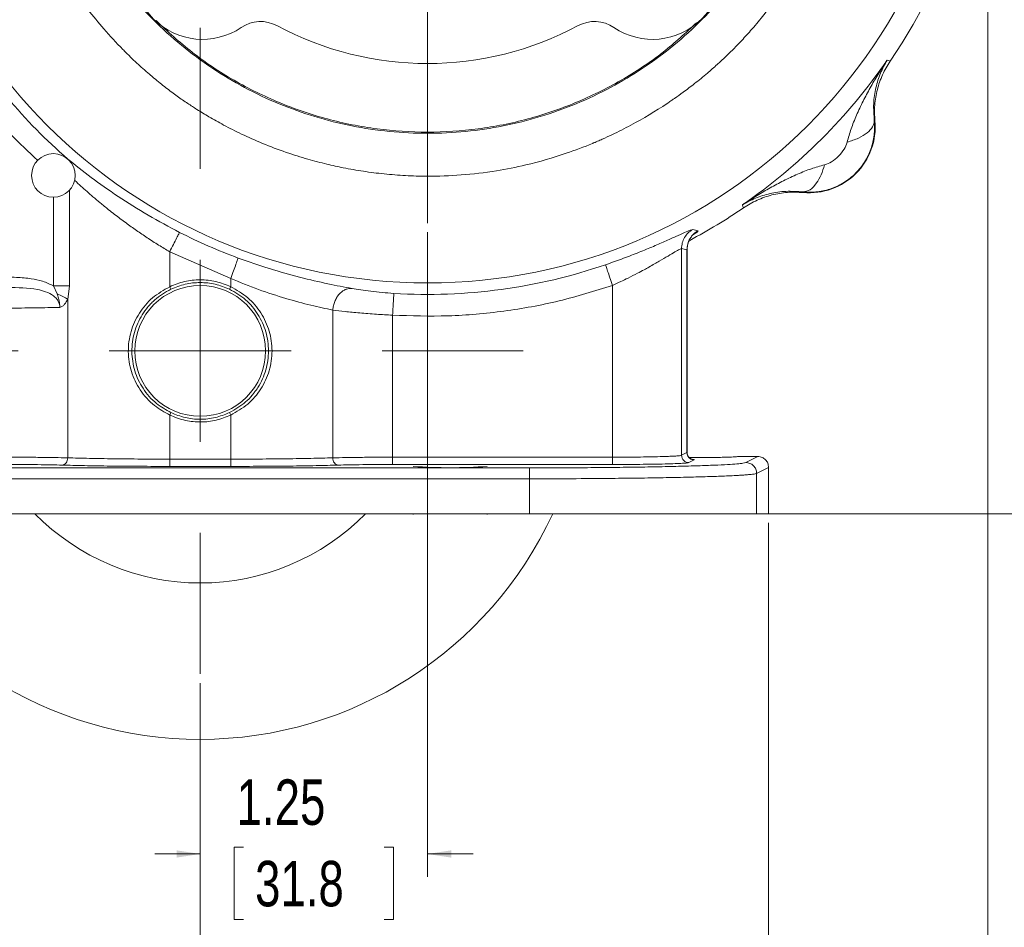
# Model space of a CAD drawing. Header units: inches. Extents: x 0.3 to 33.9, y 0.2 to 21.7.
# Tile 28 of 32: x 24.8 to 30.2, y 5.7 to 10.6. Entities that reach past the tile are written whole.
import ezdxf

# ---------------------------------------------------------------- set-up
doc = ezdxf.new("R2010")
doc.units = ezdxf.units.IN
doc.header["$MEASUREMENT"] = 0
doc.layers.add('SLD-0', color=7, linetype='Continuous', lineweight=15)
doc.styles.add('SLDTEXTSTYLE0', font='TXT', dxfattribs={"width": 0.75})
doc.dimstyles.new('SLDDIMSTYLE0', dxfattribs={"dimtxt": 0.25, "dimasz": 0.13, "dimexe": 0, "dimexo": 0.0625, "dimgap": 0.0625, "dimtad": 0, "dimtih": 1, "dimtoh": 1, "dimrnd": 1e-09, "dimzin": 12, "dimdsep": 46, "dimtxsty": 'SLDTEXTSTYLE0', "dimsah": 1, "dimcen": 0.09, "dimadec": 0, "dimazin": 3, "dimtfac": 1, "dimtofl": 0, "dimtmove": 0, "dimatfit": 3, "dimfxl": 1, "dimfrac": 2, "dimtolj": 1, "dimtzin": 12, "dimarcsym": 0})
doc.dimstyles.new('SLDDIMSTYLE1', dxfattribs={"dimtxt": 0.25, "dimasz": 0.13, "dimexe": 0, "dimexo": 0.0625, "dimgap": 0.0625, "dimtad": 0, "dimtih": 1, "dimtoh": 1, "dimrnd": 1e-09, "dimzin": 12, "dimdsep": 46, "dimtxsty": 'SLDTEXTSTYLE0', "dimsah": 1, "dimcen": 0.09, "dimadec": 0, "dimazin": 3, "dimtfac": 1, "dimtmove": 0, "dimatfit": 0, "dimfxl": 1, "dimfrac": 2, "dimtolj": 1, "dimtzin": 12, "dimarcsym": 0})

# ---------------------------------------------------------------- blocks, each defined once
blk = doc.blocks.new('_D')
at = {"layer": 'SLD-0'}
for p, q in [((22.4592, 9.7837), (22.4592, 3.3353)), ((25.8195, 6.9982), (25.8195, 3.3353)), ((23.7526, 3.4971), (23.7018, 3.4971)), ((23.7018, 3.4971), (23.7018, 3.1003)), ((24.5261, 3.4971), (24.5769, 3.4971)), ((24.5769, 3.4971), (24.5769, 3.1003)), ((22.4592, 3.4603), (23.613, 3.4603)), ((25.8195, 3.4603), (24.6657, 3.4603)), ((23.7018, 3.1003), (23.7526, 3.1003)), ((24.5769, 3.1003), (24.5261, 3.1003))]:
    blk.add_line(p, q, dxfattribs=at)
for points in [[(22.4592, 3.4603), (22.5892, 3.4403), (22.5892, 3.4803)], [(25.8195, 3.4603), (25.6895, 3.4803), (25.6895, 3.4403)]]:
    blk.add_solid(points, dxfattribs=at)
at = {"layer": 'SLD-0', "char_height": 0.25, "attachment_point": 1, "style": 'SLDTEXTSTYLE0'}
for s, insert in [('3.36', (23.7145, 3.8702, 0.0039)), ('85.4', (23.8161, 3.4225, 0.0039))]:
    blk.add_mtext(s, dxfattribs=dict(at, insert=insert))
blk = doc.blocks.new('_D_1')
at = {"layer": 'SLD-0'}
for p, q in [((30.1495, 12.1033), (30.1495, 3.3353)), ((25.8195, 6.9982), (25.8195, 3.3353)), ((27.5054, 3.4971), (27.4546, 3.4971)), ((27.4546, 3.4971), (27.4546, 3.1003)), ((28.4636, 3.4971), (28.5144, 3.4971)), ((28.5144, 3.4971), (28.5144, 3.1003)), ((25.8195, 3.4603), (27.3658, 3.4603)), ((30.1495, 3.4603), (28.6032, 3.4603)), ((27.4546, 3.1003), (27.5054, 3.1003)), ((28.5144, 3.1003), (28.4636, 3.1003))]:
    blk.add_line(p, q, dxfattribs=at)
for points in [[(25.8195, 3.4603), (25.9495, 3.4403), (25.9495, 3.4803)], [(30.1495, 3.4603), (30.0195, 3.4803), (30.0195, 3.4403)]]:
    blk.add_solid(points, dxfattribs=at)
at = {"layer": 'SLD-0', "char_height": 0.25, "attachment_point": 1, "style": 'SLDTEXTSTYLE0'}
for s, insert in [('4.33', (27.5597, 3.8702, 0.0039)), ('110.0', (27.5689, 3.4225, 0.0039))]:
    blk.add_mtext(s, dxfattribs=dict(at, insert=insert))
blk = doc.blocks.new('_D_2')
at = {"layer": 'SLD-0'}
for p, q in [((22.6945, 7.8787), (22.6945, 4.5164)), ((25.8195, 6.9982), (25.8195, 4.5164)), ((23.8703, 4.6782), (23.8195, 4.6782)), ((23.8195, 4.6782), (23.8195, 4.2814)), ((24.6437, 4.6782), (24.6945, 4.6782)), ((24.6945, 4.6782), (24.6945, 4.2814)), ((22.6945, 4.6414), (23.7307, 4.6414)), ((25.8195, 4.6414), (24.7833, 4.6414)), ((23.8195, 4.2814), (23.8703, 4.2814)), ((24.6945, 4.2814), (24.6437, 4.2814))]:
    blk.add_line(p, q, dxfattribs=at)
for points in [[(22.6945, 4.6414), (22.8245, 4.6214), (22.8245, 4.6614)], [(25.8195, 4.6414), (25.6895, 4.6614), (25.6895, 4.6214)]]:
    blk.add_solid(points, dxfattribs=at)
at = {"layer": 'SLD-0', "char_height": 0.25, "attachment_point": 1, "style": 'SLDTEXTSTYLE0'}
for s, insert in [('3.13', (23.8322, 5.0513, -0.3564)), ('79.4', (23.9337, 4.6036, -0.3564))]:
    blk.add_mtext(s, dxfattribs=dict(at, insert=insert))
blk = doc.blocks.new('_D_3')
at = {"layer": 'SLD-0'}
for p, q in [((28.9445, 7.8787), (28.9445, 4.5164)), ((25.8195, 6.9982), (25.8195, 4.5164)), ((26.9953, 4.6782), (26.9445, 4.6782)), ((26.9445, 4.6782), (26.9445, 4.2814)), ((27.7687, 4.6782), (27.8195, 4.6782)), ((27.8195, 4.6782), (27.8195, 4.2814)), ((25.8195, 4.6414), (26.8557, 4.6414)), ((28.9445, 4.6414), (27.9083, 4.6414)), ((26.9445, 4.2814), (26.9953, 4.2814)), ((27.8195, 4.2814), (27.7687, 4.2814))]:
    blk.add_line(p, q, dxfattribs=at)
for points in [[(25.8195, 4.6414), (25.9495, 4.6214), (25.9495, 4.6614)], [(28.9445, 4.6414), (28.8145, 4.6614), (28.8145, 4.6214)]]:
    blk.add_solid(points, dxfattribs=at)
at = {"layer": 'SLD-0', "char_height": 0.25, "attachment_point": 1, "style": 'SLDTEXTSTYLE0'}
for s, insert in [('3.13', (26.9572, 5.0513, -0.3564)), ('79.4', (27.0587, 4.6036, -0.3564))]:
    blk.add_mtext(s, dxfattribs=dict(at, insert=insert))
blk = doc.blocks.new('_D_4')
at = {"layer": 'SLD-0'}
for p, q in [((27.0695, 9.4761), (27.0695, 5.9338)), ((25.8195, 6.9982), (25.8195, 5.9338)), ((26.0578, 6.0956), (26.007, 6.0956)), ((26.007, 6.0956), (26.007, 5.6987)), ((26.8312, 6.0956), (26.882, 6.0956)), ((26.882, 6.0956), (26.882, 5.6987)), ((25.8195, 6.0588), (25.5695, 6.0588)), ((27.0695, 6.0588), (27.3195, 6.0588)), ((26.007, 5.6987), (26.0578, 5.6987)), ((26.882, 5.6987), (26.8312, 5.6987))]:
    blk.add_line(p, q, dxfattribs=at)
for points in [[(25.8195, 6.0588), (25.6895, 6.0788), (25.6895, 6.0388)], [(27.0695, 6.0588), (27.1995, 6.0388), (27.1995, 6.0788)]]:
    blk.add_solid(points, dxfattribs=at)
at = {"layer": 'SLD-0', "char_height": 0.25, "attachment_point": 1, "style": 'SLDTEXTSTYLE0'}
for s, insert in [('1.25', (26.0197, 6.4686, -0.3564)), ('31.8', (26.1212, 6.0209, -0.3564))]:
    blk.add_mtext(s, dxfattribs=dict(at, insert=insert))
blk = doc.blocks.new('_D_5')
at = {"layer": 'SLD-0'}
for p, q in [((29.7467, 12.1533), (32.0445, 12.1533)), ((31.9195, 12.1533), (31.9195, 10.4518)), ((31.4404, 10.0778), (31.3896, 10.0778)), ((31.3896, 10.0778), (31.3896, 9.6809)), ((32.3986, 10.0778), (32.4494, 10.0778)), ((32.4494, 10.0778), (32.4494, 9.6809)), ((31.3896, 9.6809), (31.4404, 9.6809)), ((32.4494, 9.6809), (32.3986, 9.6809)), ((31.9195, 7.9287), (31.9195, 9.6301)), ((27.6804, 7.9287), (32.0445, 7.9287))]:
    blk.add_line(p, q, dxfattribs=at)
for points in [[(31.9195, 12.1533), (31.8995, 12.0233), (31.9395, 12.0233)], [(31.9195, 7.9287), (31.9395, 8.0587), (31.8995, 8.0587)]]:
    blk.add_solid(points, dxfattribs=at)
at = {"layer": 'SLD-0', "char_height": 0.25, "attachment_point": 1, "style": 'SLDTEXTSTYLE0'}
for s, insert in [('4.22', (31.4947, 10.4508, -0.3564)), ('107.3', (31.5039, 10.0032, -0.3564))]:
    blk.add_mtext(s, dxfattribs=dict(at, insert=insert))
blk = doc.blocks.new('SW_CENTERMARKSYMBOL_0')
at = {"layer": 'SLD-0', "color": 0}
for p, q in [((0, 1), (0, 2.6272)), ((0, 0), (0, 0.5)), ((-1, 0), (-2.6272, 0)), ((0, 0), (-0.5, 0)), ((0, 0), (0, -0.5)), ((0, 0), (0.5, 0)), ((1, 0), (2.6272, 0)), ((0, -1), (0, -2.6272))]:
    blk.add_line(p, q, dxfattribs=at)
blk = doc.blocks.new('SW_CENTERMARKSYMBOL_1')
at = {"layer": 'SLD-0', "color": 0}
for p, q in [((0, 1), (0, 1.7755)), ((0, 0), (0, 0.5)), ((-1, 0), (-1.7755, 0)), ((0, 0), (-0.5, 0)), ((0, 0), (0, -0.5)), ((0, 0), (0.5, 0)), ((1, 0), (1.7755, 0)), ((0, -1), (0, -1.7755))]:
    blk.add_line(p, q, dxfattribs=at)

msp = doc.modelspace()

# ---------------------------------------------------------------- linework, layer by layer
at = {"color": 7, "linetype": 'Continuous', "lineweight": 15}
for p, q in [((29.5962, 10.4221), (29.6047, 10.4196)), ((29.6047, 10.4196), (29.6134, 10.4169)), ((29.5255, 10.0882), (29.5287, 10.088)), ((29.1348, 9.6941), (29.1346, 9.6973)), ((28.8032, 9.6181), (28.8006, 9.6266)), ((28.8059, 9.6094), (28.8032, 9.6181)), ((28.528, 9.491), (28.557, 9.4844)), ((25.9871, 9.2217), (25.6519, 9.3683)), ((25.6519, 9.3683), (25.6519, 9.1764)), ((28.4658, 9.3859), (28.4658, 8.2499)), ((28.4658, 9.3859), (28.4955, 9.3797)), ((28.4955, 9.3797), (28.4955, 8.2647)), ((28.496, 8.2608), (28.496, 9.3825)), ((25.9871, 9.2217), (25.9871, 9.1764)), ((25.0326, 9.1373), (25.0125, 9.1808)), ((25.1007, 9.1808), (25.091, 9.1067)), ((25.9872, 9.1764), (25.9807, 9.1629)), ((28.0863, 8.2395), (28.0863, 9.1836)), ((25.091, 9.1067), (25.091, 8.2359)), ((26.548, 9.0479), (26.548, 8.2359)), ((26.8771, 9.0202), (26.8771, 8.2395)), ((25.6519, 8.471), (25.6583, 8.4845)), ((25.6519, 8.229), (25.6519, 8.471)), ((25.9807, 8.4845), (25.9872, 8.4709)), ((25.9871, 8.471), (25.9871, 8.229)), ((25.9871, 8.229), (25.6519, 8.229)), ((28.0863, 8.2395), (26.8771, 8.2395)), ((28.4955, 8.2647), (28.4658, 8.2499)), ((28.4955, 8.2647), (28.4932, 8.2654)), ((28.773, 8.2432), (28.773, 8.2433)), ((28.8845, 8.2432), (28.773, 8.2432)), ((28.8845, 8.2432), (28.8188, 8.2103)), ((27.6304, 8.1808), (24.0086, 8.1808)), ((25.9871, 8.189), (25.6519, 8.189)), ((28.0863, 8.1995), (26.8771, 8.1995)), ((28.5354, 8.2247), (28.5057, 8.2099)), ((28.9445, 8.1832), (28.8787, 8.1504)), ((28.9445, 7.9287), (28.9445, 8.1832)), ((27.6304, 8.1208), (24.0086, 8.1208)), ((27.6304, 7.9287), (27.6304, 8.1208)), ((28.8787, 7.9287), (28.8787, 8.1504)), ((27.6304, 7.9287), (24.0086, 7.9287)), ((26.991, 7.9287), (26.991, 7.9246)), ((27.398, 7.9246), (27.398, 7.9287)), ((28.9445, 7.9287), (28.8787, 7.9287))]:
    msp.add_line(p, q, dxfattribs=at)
at = {"color": 8, "linetype": 'Continuous', "lineweight": 15}
for p, q in [((25.1007, 9.7064), (25.1007, 9.1808)), ((25.0125, 9.1808), (25.0125, 9.6685)), ((28.4955, 9.3797), (28.494, 9.3776)), ((28.4935, 8.2653), (28.4955, 8.2647))]:
    msp.add_line(p, q, dxfattribs=at)
at = {"color": 7, "linetype": 'Continuous', "lineweight": 15, "flags": 128}
msp.add_lwpolyline([(25.6518, 9.1765), (25.655, 9.1697), (25.6583, 9.1629)], dxfattribs=at)
at = {"color": 7, "linetype": 'Continuous', "lineweight": 15}
for centre, radius in [((27.0695, 12.1533), 2.9563), ((25.8195, 8.8237), 0.3595)]:
    msp.add_circle(centre, radius, dxfattribs=at)
for centre, radius, start, end in [((27.0695, 12.1533), 3.08, 325.6839, 34.3161), ((25.8321, 10.9158), 0.38, 145.8694, 304.1306), ((28.3069, 10.9158), 0.38, 235.8694, 34.1306), ((26.1519, 10.444), 0.19, 61.7708, 124.1306), ((27.0695, 12.1533), 1.75, 241.7708, 298.2292), ((27.9871, 10.444), 0.19, 55.8694, 118.2292), ((27.0695, 12.1533), 3.0148, 211.0232, 228.9899), ((27.0695, 12.1533), 3.0628, 304.4163, 325.5837), ((29.1689, 10.0539), 0.3614, 264.5811, 5.4189), ((25.0125, 9.7878), 0.12, 0, 180), ((25.0125, 9.7878), 0.12, 180, 0), ((27.0695, 12.1533), 3.08, 297.8975, 304.3161), ((27.0695, 12.1533), 3.0051, 243.0222, 249.7354), ((27.0695, 12.1533), 3.019, 266.4856, 288.9009), ((27.1945, 11.0161), 2.8343, 265.8827, 274.1173), ((25.8195, 8.8237), 2.135, 204.8556, 335.1923), ((25.8195, 8.8237), 1.2755, 224.5624, 315.4376)]:
    msp.add_arc(centre, radius, start, end, dxfattribs=at)
for points, knots in [([(29.4396, 12.1533), (29.4396, 12.1527), (29.4396, 12.1469), (29.4395, 12.1254), (29.4387, 12.0786), (29.4354, 12.0041), (29.4289, 11.9249), (29.4204, 11.8513), (29.4118, 11.7905), (29.4017, 11.7303), (29.3901, 11.6705), (29.3758, 11.6058), (29.3583, 11.5365), (29.3393, 11.4701), (29.3184, 11.4041), (29.293, 11.3312), (29.2526, 11.228), (29.1986, 11.1093), (29.1348, 10.9892), (29.0742, 10.8883), (29.02, 10.8066), (28.9669, 10.7326), (28.9106, 10.66), (28.8502, 10.5884), (28.7942, 10.5271), (28.7477, 10.4793), (28.705, 10.4375), (28.6593, 10.3951), (28.603, 10.3458), (28.5408, 10.2949), (28.4803, 10.249), (28.4385, 10.2191), (28.4141, 10.2022), (28.4026, 10.1944), (28.3937, 10.1884), (28.3244, 10.1421), (28.2224, 10.0809), (28.1012, 10.0198), (28.0392, 9.9913), (28.008, 9.9776), (27.9923, 9.9709), (27.9844, 9.9676), (27.9804, 9.966), (27.9785, 9.9651), (27.9775, 9.9647), (27.977, 9.9645), (27.9767, 9.9644), (27.9766, 9.9644), (27.9766, 9.9643), (27.9765, 9.9643), (27.9765, 9.9643), (27.9765, 9.9643), (27.9765, 9.9643), (27.9765, 9.9643), (27.9765, 9.9643), (27.929, 9.9446), (27.8085, 9.8989), (27.6318, 9.8479), (27.4381, 9.8097), (27.2572, 9.7884), (27.0898, 9.7823), (26.9485, 9.7864), (26.8313, 9.7955), (26.7173, 9.81), (26.6125, 9.8283), (26.5108, 9.8506), (26.4061, 9.8781), (26.2876, 9.9155), (26.1657, 9.9616), (26.051, 10.0125), (25.953, 10.062), (25.8717, 10.1076), (25.8062, 10.1475), (25.7585, 10.1787), (25.7226, 10.2032), (25.6932, 10.224), (25.6626, 10.2464), (25.6309, 10.2704), (25.5982, 10.2961), (25.568, 10.3208), (25.5362, 10.3476), (25.5051, 10.3749), (25.4699, 10.4069), (25.4333, 10.4416), (25.3712, 10.5031), (25.2923, 10.5886), (25.2055, 10.6948), (25.1314, 10.796), (25.0636, 10.8987), (24.9988, 11.0085), (24.937, 11.1273), (24.8921, 11.2268), (24.86, 11.3061), (24.8377, 11.3651), (24.8136, 11.4351), (24.7903, 11.5107), (24.7707, 11.5834), (24.7587, 11.6333), (24.7523, 11.6623), (24.7493, 11.6759), (24.7471, 11.6864), (24.7375, 11.733), (24.7237, 11.8116), (24.7094, 11.927), (24.7011, 12.0397), (24.6985, 12.166), (24.7035, 12.2953), (24.7186, 12.449), (24.7457, 12.6113), (24.7876, 12.7802), (24.835, 12.9277), (24.8881, 13.0648), (24.9491, 13.1987), (25.022, 13.3356), (25.1029, 13.4668), (25.1863, 13.5849), (25.2828, 13.7063), (25.3773, 13.8105), (25.4691, 13.8996), (25.5395, 13.9625), (25.6094, 14.0202), (25.6813, 14.0747), (25.7616, 14.1307), (25.8519, 14.1878), (25.9505, 14.2431), (26.0563, 14.2956), (26.1842, 14.3512), (26.3397, 14.4069), (26.5202, 14.4561), (26.7044, 14.4913), (26.89, 14.5121), (27.069, 14.5187), (27.2493, 14.5127), (27.4341, 14.4928), (27.6226, 14.457), (27.8056, 14.4068), (27.953, 14.3533), (28.0676, 14.3034), (28.1504, 14.2632), (28.2294, 14.2208), (28.3086, 14.1741), (28.3909, 14.1206), (28.4806, 14.0565), (28.5716, 13.9842), (28.6615, 13.9049), (28.7558, 13.813), (28.8534, 13.7061), (28.9504, 13.5853), (29.0374, 13.4619), (29.1169, 13.3336), (29.1902, 13.1973), (29.2589, 13.0475), (29.3212, 12.8824), (29.3746, 12.6999), (29.4134, 12.5101), (29.4358, 12.3262), (29.4384, 12.2078), (29.4396, 12.1533)], [0, 0, 0, 0, 0.000119, 0.001163, 0.00435, 0.009551, 0.016209, 0.020369, 0.024495, 0.028588, 0.03267, 0.036787, 0.041963, 0.047069, 0.050725, 0.055915, 0.062639, 0.073073, 0.082211, 0.090055, 0.096783, 0.101985, 0.108441, 0.115297, 0.120886, 0.125168, 0.128752, 0.132941, 0.137735, 0.143839, 0.149148, 0.153055, 0.154207, 0.155142, 0.15586, 0.156363, 0.17196, 0.179802, 0.183734, 0.185703, 0.186688, 0.187181, 0.187427, 0.18755, 0.187612, 0.187643, 0.187658, 0.187666, 0.18767, 0.187672, 0.187673, 0.187673, 0.187673, 0.187673, 0.187674, 0.187674, 0.198047, 0.213652, 0.224703, 0.237839, 0.250349, 0.258441, 0.266345, 0.274063, 0.281594, 0.287795, 0.295071, 0.30342, 0.312844, 0.321339, 0.32872, 0.334988, 0.34014, 0.344178, 0.34648, 0.348906, 0.351456, 0.354128, 0.356925, 0.359844, 0.361989, 0.365313, 0.368184, 0.371578, 0.375497, 0.385808, 0.395024, 0.403146, 0.411093, 0.419856, 0.428851, 0.438078, 0.441865, 0.446107, 0.450805, 0.456779, 0.462077, 0.465979, 0.467131, 0.468066, 0.468786, 0.469291, 0.477664, 0.484877, 0.492732, 0.500461, 0.510336, 0.518807, 0.531614, 0.543478, 0.553885, 0.562839, 0.573114, 0.583539, 0.594118, 0.604183, 0.612676, 0.625387, 0.632522, 0.638483, 0.644407, 0.650798, 0.65668, 0.664143, 0.672343, 0.679475, 0.687966, 0.700451, 0.712765, 0.725645, 0.738245, 0.750398, 0.761744, 0.774608, 0.787852, 0.800402, 0.812831, 0.819461, 0.825602, 0.83139, 0.837537, 0.84414, 0.851191, 0.859759, 0.867567, 0.875371, 0.886317, 0.896726, 0.906602, 0.916745, 0.927148, 0.937813, 0.94996, 0.962715, 0.976106, 0.989011, 1, 1, 1, 1]), ([(25.5771, 10.6389), (25.6414, 10.5793), (25.7739, 10.4567), (26.0032, 10.3062), (26.2531, 10.1823), (26.5174, 10.0927), (26.7911, 10.0383), (27.0695, 10.02), (27.348, 10.0383), (27.6216, 10.0927), (27.886, 10.1823), (28.1357, 10.3062), (28.3603, 10.4532), (28.4885, 10.5717), (28.5486, 10.6272)], [0, 0, 0, 0, 0.079831, 0.164403, 0.248975, 0.333548, 0.41812, 0.502692, 0.587265, 0.671837, 0.756409, 0.840982, 0.925554, 1, 1, 1, 1]), ([(29.5962, 10.4221), (29.5787, 10.3951), (29.5464, 10.3452), (29.5025, 10.2699), (29.4631, 10.1962), (29.4277, 10.1209), (29.3973, 10.0457), (29.383, 9.9948), (29.3761, 9.9702)], [0, 0, 0, 0, 0.1934098, 0.3565783, 0.5214484, 0.6921096, 0.8513657, 1, 1, 1, 1]), ([(29.5962, 10.4221), (29.5832, 10.3987), (29.5573, 10.3519), (29.533, 10.2722), (29.5189, 10.1865), (29.5233, 10.1205), (29.5255, 10.0882)], [0, 0, 0, 0, 0.257954, 0.513511, 0.761782, 1, 1, 1, 1]), ([(29.5287, 10.088), (29.5274, 10.1169), (29.5248, 10.1747), (29.5401, 10.2604), (29.5681, 10.3429), (29.5983, 10.3922), (29.6134, 10.4169)], [0, 0, 0, 0, 0.25, 0.499991, 0.749986, 1, 1, 1, 1]), ([(29.5255, 10.0882), (29.5265, 10.0618), (29.5284, 10.0093), (29.5092, 9.9317), (29.4747, 9.8601), (29.4249, 9.7979), (29.3627, 9.7481), (29.2911, 9.7136), (29.2135, 9.6944), (29.1609, 9.6963), (29.1346, 9.6973)], [0, 0, 0, 0, 0.125496, 0.250568, 0.375355, 0.5, 0.624646, 0.749433, 0.874504, 1, 1, 1, 1]), ([(29.3761, 9.9702), (29.3976, 9.9774), (29.4405, 9.9918), (29.4885, 10.0217), (29.5202, 10.0548), (29.5237, 10.077), (29.5255, 10.0882)], [0, 0, 0, 0, 0.25021, 0.500205, 0.750085, 1, 1, 1, 1]), ([(29.3761, 9.9702), (29.3713, 9.9575), (29.3608, 9.9294), (29.33, 9.8927), (29.2934, 9.8618), (29.2653, 9.8514), (29.2526, 9.8466)], [0, 0, 0, 0, 0.227693, 0.499982, 0.772642, 1, 1, 1, 1]), ([(25.0912, 9.8783), (25.1328, 9.845), (25.2159, 9.7785), (25.3665, 9.6723), (25.5299, 9.5689), (25.648, 9.5062), (25.7063, 9.4752)], [0, 0, 0, 0, 0.251703, 0.50211, 0.754107, 1, 1, 1, 1]), ([(29.2526, 9.8466), (29.228, 9.8398), (29.1771, 9.8255), (29.1019, 9.7951), (29.0265, 9.7597), (28.9529, 9.7203), (28.8776, 9.6764), (28.8277, 9.6441), (28.8006, 9.6266)], [0, 0, 0, 0, 0.148633, 0.307887, 0.478552, 0.643419, 0.806588, 1, 1, 1, 1]), ([(29.1346, 9.6973), (29.1471, 9.6996), (29.1722, 9.7042), (29.2062, 9.7412), (29.2338, 9.7898), (29.2463, 9.8277), (29.2526, 9.8466)], [0, 0, 0, 0, 0.279863, 0.559524, 0.779743, 1, 1, 1, 1]), ([(29.1346, 9.6973), (29.1023, 9.6995), (29.0362, 9.7039), (28.9506, 9.6898), (28.8708, 9.6655), (28.8241, 9.6396), (28.8006, 9.6266)], [0, 0, 0, 0, 0.2382183, 0.4864886, 0.7420458, 1, 1, 1, 1]), ([(28.8059, 9.6094), (28.8306, 9.6245), (28.8799, 9.6546), (28.9624, 9.6827), (29.0481, 9.698), (29.1059, 9.6954), (29.1348, 9.6941)], [0, 0, 0, 0, 0.2500135, 0.5000087, 0.7499996, 1, 1, 1, 1]), ([(28.0475, 9.297), (28.0772, 9.3074), (28.1369, 9.3284), (28.2229, 9.3616), (28.3031, 9.3946), (28.3752, 9.4258), (28.4366, 9.4534), (28.4843, 9.4749), (28.5177, 9.4893), (28.5246, 9.4905), (28.528, 9.491)], [0, 0, 0, 0, 0.122121, 0.245216, 0.369514, 0.493397, 0.62032, 0.745244, 0.873133, 1, 1, 1, 1]), ([(28.528, 9.491), (28.5191, 9.4852), (28.5011, 9.4734), (28.4814, 9.4476), (28.4683, 9.4179), (28.4666, 9.3965), (28.4658, 9.3859)], [0, 0, 0, 0, 0.25004, 0.5, 0.74996, 1, 1, 1, 1]), ([(28.557, 9.4844), (28.5481, 9.4785), (28.5304, 9.4667), (28.5109, 9.441), (28.498, 9.4115), (28.4963, 9.3903), (28.4955, 9.3797)], [0, 0, 0, 0, 0.250039, 0.5, 0.749961, 1, 1, 1, 1]), ([(28.496, 9.3778), (28.4962, 9.3833), (28.4965, 9.3941), (28.4994, 9.4082), (28.5028, 9.419), (28.5061, 9.4271), (28.5099, 9.4349), (28.5157, 9.4448), (28.5185, 9.4486), (28.5205, 9.4512)], [0, 0, 0, 0, 0.151572, 0.304049, 0.385887, 0.477348, 0.584298, 0.712016, 1, 1, 1, 1]), ([(28.496, 9.3779), (28.4966, 9.3867), (28.4977, 9.4045), (28.5034, 9.423), (28.5076, 9.43), (28.5078, 9.4304)], [0, 0, 0, 0, 0.480896, 0.968063, 1, 1, 1, 1]), ([(28.0863, 9.1836), (28.1014, 9.1905), (28.1303, 9.2037), (28.1765, 9.2262), (28.2198, 9.2483), (28.2577, 9.2685), (28.289, 9.2857), (28.3169, 9.3014), (28.3531, 9.3224), (28.393, 9.346), (28.4309, 9.3686), (28.4575, 9.3838), (28.463, 9.3852), (28.4658, 9.3859)], [0, 0, 0, 0, 0.080467, 0.154741, 0.252772, 0.32488, 0.379624, 0.446728, 0.506156, 0.631549, 0.755609, 0.87815, 1, 1, 1, 1]), ([(26.0287, 9.3342), (26.0864, 9.3139), (26.2011, 9.2737), (26.3694, 9.227), (26.5267, 9.1905), (26.6117, 9.1747), (26.6543, 9.1667)], [0, 0, 0, 0, 0.249861, 0.496201, 0.747744, 1, 1, 1, 1]), ([(24.7619, 9.2288), (24.7776, 9.2287), (24.8077, 9.2284), (24.8506, 9.2257), (24.899, 9.22), (24.9544, 9.2095), (24.9932, 9.1903), (25.0125, 9.1808)], [0, 0, 0, 0, 0.182859, 0.349242, 0.49954, 0.750098, 1, 1, 1, 1]), ([(25.6519, 9.1764), (25.6788, 9.1871), (25.7325, 9.2086), (25.8195, 9.217), (25.9065, 9.2086), (25.9603, 9.1871), (25.9871, 9.1764)], [0, 0, 0, 0, 0.2500602, 0.5, 0.7499398, 1, 1, 1, 1]), ([(25.9871, 9.2217), (26.0383, 9.2009), (26.1404, 9.1592), (26.2913, 9.1107), (26.4326, 9.0727), (26.5096, 9.0562), (26.548, 9.0479)], [0, 0, 0, 0, 0.251357, 0.501482, 0.750991, 1, 1, 1, 1]), ([(24.7619, 9.1722), (24.8168, 9.1718), (24.8875, 9.1712), (24.9711, 9.1503), (25.0065, 9.1329), (25.0289, 9.1129), (25.0397, 9.0967), (25.0467, 9.0801), (25.0475, 9.0687), (25.0479, 9.0631)], [0, 0, 0, 0, 0.489548, 0.629867, 0.776228, 0.84073, 0.898068, 0.95034, 1, 1, 1, 1]), ([(25.6519, 8.471), (25.6232, 8.4869), (25.5598, 8.5222), (25.4862, 8.6052), (25.4366, 8.708), (25.419, 8.8195), (25.4342, 8.9314), (25.4808, 9.0333), (25.5535, 9.1203), (25.619, 9.1576), (25.6519, 9.1764)], [0, 0, 0, 0, 0.110544, 0.244361, 0.370126, 0.495432, 0.620731, 0.746457, 0.872804, 1, 1, 1, 1]), ([(25.6583, 8.4845), (25.6313, 8.4999), (25.5713, 8.534), (25.502, 8.6138), (25.4554, 8.7126), (25.4389, 8.8197), (25.4532, 8.927), (25.4896, 9.009), (25.5209, 9.052), (25.5323, 9.0656), (25.5323, 9.0656), (25.5323, 9.0656), (25.5323, 9.0656), (25.5323, 9.0656), (25.5323, 9.0656), (25.5324, 9.0656), (25.5324, 9.0657), (25.5325, 9.0658), (25.5327, 9.066), (25.533, 9.0664), (25.5337, 9.0672), (25.5351, 9.0689), (25.5379, 9.0721), (25.5434, 9.0782), (25.5539, 9.0893), (25.5887, 9.123), (25.6271, 9.145), (25.6583, 9.1628)], [0, 0, 0, 0, 0.109634, 0.2431, 0.369204, 0.495223, 0.621248, 0.747351, 0.810568, 0.810568, 0.810569, 0.810572, 0.810576, 0.810585, 0.810602, 0.810637, 0.810707, 0.810848, 0.811128, 0.811687, 0.812803, 0.815022, 0.819409, 0.827983, 0.844328, 0.873806, 1, 1, 1, 1]), ([(25.9807, 9.1628), (26.0114, 9.145), (26.0729, 9.1093), (26.1409, 9.0266), (26.1849, 8.93), (26.2, 8.8236), (26.1849, 8.7175), (26.1509, 8.6421), (26.1207, 8.5989), (26.0986, 8.5717), (26.0578, 8.5289), (26.0115, 8.5023), (25.9807, 8.4845)], [0, 0, 0, 0, 0.125047, 0.249991, 0.374948, 0.499829, 0.62471, 0.749667, 0.790678, 0.812339, 0.874953, 1, 1, 1, 1]), ([(25.9871, 9.1764), (26.0197, 9.1578), (26.0847, 9.1209), (26.1571, 9.0349), (26.2038, 8.9343), (26.2199, 8.8237), (26.2038, 8.713), (26.1571, 8.6124), (26.0847, 8.5265), (26.0197, 8.4895), (25.9871, 8.471)], [0, 0, 0, 0, 0.126041, 0.251244, 0.375836, 0.5, 0.624164, 0.748756, 0.873959, 1, 1, 1, 1]), ([(26.6543, 9.1667), (26.6481, 9.1669), (26.6358, 9.1671), (26.6172, 9.1611), (26.5995, 9.1508), (26.5834, 9.1361), (26.5697, 9.1175), (26.559, 9.096), (26.5511, 9.0725), (26.5491, 9.0561), (26.548, 9.0479)], [0, 0, 0, 0, 0.125047, 0.250214, 0.375281, 0.5, 0.624719, 0.749786, 0.874953, 1, 1, 1, 1]), ([(26.6543, 9.1667), (26.6696, 9.1641), (26.7001, 9.1589), (26.757, 9.1512), (26.8191, 9.1445), (26.8627, 9.1414), (26.8844, 9.1399)], [0, 0, 0, 0, 0.252425, 0.50284, 0.751739, 1, 1, 1, 1]), ([(28.0863, 9.1836), (27.9888, 9.1532), (27.7933, 9.0923), (27.4903, 9.0383), (27.1838, 9.01), (26.9792, 9.0168), (26.8771, 9.0202)], [0, 0, 0, 0, 0.249401, 0.5, 0.750599, 1, 1, 1, 1]), ([(25.0326, 9.1373), (25.0438, 9.1326), (25.0663, 9.1232), (25.0828, 9.1122), (25.091, 9.1067)], [0, 0, 0, 0, 0.499997, 1, 1, 1, 1]), ([(25.0479, 9.0631), (25.0479, 9.0649), (25.0479, 9.0673), (25.0475, 9.0733), (25.0464, 9.0888), (25.0418, 9.1114), (25.0353, 9.1296), (25.0326, 9.1373)], [0, 0, 0, 0, 0.068021, 0.094034, 0.236025, 0.674533, 1, 1, 1, 1]), ([(25.091, 9.1067), (25.0859, 9.0972), (25.0782, 9.0825), (25.0648, 9.0706), (25.0558, 9.065), (25.0505, 9.0638), (25.0479, 9.0631)], [0, 0, 0, 0, 0.4710394, 0.7259452, 0.8603015, 1, 1, 1, 1]), ([(24.7619, 9.0591), (24.787, 9.0592), (24.8378, 9.0593), (24.9123, 9.0601), (24.9845, 9.0613), (25.0266, 9.0625), (25.0479, 9.0631)], [0, 0, 0, 0, 0.241763, 0.489012, 0.741755, 1, 1, 1, 1]), ([(26.548, 9.0479), (26.57, 9.0452), (26.6138, 9.0398), (26.6965, 9.0318), (26.7854, 9.0249), (26.8475, 9.0217), (26.8771, 9.0202)], [0, 0, 0, 0, 0.249771, 0.499551, 0.761507, 1, 1, 1, 1]), ([(25.9871, 8.471), (25.9609, 8.4605), (25.9084, 8.4394), (25.8236, 8.4305), (25.7359, 8.4378), (25.6807, 8.4596), (25.6519, 8.471)], [0, 0, 0, 0, 0.244198, 0.488276, 0.732364, 1, 1, 1, 1]), ([(25.091, 8.2359), (25.0679, 8.2365), (25.0224, 8.2375), (24.9389, 8.2386), (24.8514, 8.2393), (24.7914, 8.2394), (24.7619, 8.2395)], [0, 0, 0, 0, 0.261981, 0.515974, 0.761979, 1, 1, 1, 1]), ([(25.0611, 8.1959), (25.0649, 8.1966), (25.0727, 8.198), (25.0825, 8.2072), (25.0894, 8.2204), (25.0904, 8.2308), (25.091, 8.2359)], [0, 0, 0, 0, 0.250172, 0.500004, 0.749835, 1, 1, 1, 1]), ([(25.6519, 8.229), (25.5994, 8.2291), (25.4938, 8.2292), (25.344, 8.2307), (25.2045, 8.2328), (25.1295, 8.2349), (25.091, 8.2359)], [0, 0, 0, 0, 0.248098, 0.499972, 0.743516, 1, 1, 1, 1]), ([(26.548, 8.2359), (26.5095, 8.2349), (26.4345, 8.2328), (26.295, 8.2307), (26.1452, 8.2292), (26.0396, 8.2291), (25.9871, 8.229)], [0, 0, 0, 0, 0.256485, 0.500028, 0.751903, 1, 1, 1, 1]), ([(26.8771, 8.2395), (26.8476, 8.2394), (26.7876, 8.2393), (26.7001, 8.2386), (26.6166, 8.2375), (26.5711, 8.2365), (26.548, 8.2359)], [0, 0, 0, 0, 0.238021, 0.484026, 0.738019, 1, 1, 1, 1]), ([(26.5779, 8.1959), (26.5741, 8.1966), (26.5663, 8.198), (26.5565, 8.2072), (26.5496, 8.2204), (26.5486, 8.2308), (26.548, 8.2359)], [0, 0, 0, 0, 0.250168, 0.5, 0.749832, 1, 1, 1, 1]), ([(28.4658, 8.2499), (28.4629, 8.2491), (28.4578, 8.2478), (28.4358, 8.246), (28.4104, 8.2446), (28.3812, 8.2435), (28.3422, 8.2423), (28.2907, 8.2411), (28.2251, 8.2402), (28.1563, 8.2396), (28.1094, 8.2395), (28.0863, 8.2395)], [0, 0, 0, 0, 0.135628, 0.240666, 0.332542, 0.419044, 0.500173, 0.629903, 0.75645, 0.879814, 1, 1, 1, 1]), ([(28.5241, 8.2277), (28.5241, 8.2276), (28.5243, 8.2276), (28.5217, 8.2282), (28.5176, 8.2299), (28.5128, 8.2327), (28.508, 8.2366), (28.5025, 8.2429), (28.4973, 8.2524), (28.4964, 8.2611), (28.496, 8.2653)], [0, 0, 0, 0, 0.127932, 0.288287, 0.415205, 0.521347, 0.6149, 0.700492, 0.855264, 1, 1, 1, 1]), ([(28.5061, 8.2382), (28.5271, 8.238), (28.5729, 8.2377), (28.6346, 8.238), (28.6818, 8.2387), (28.7145, 8.2394), (28.7407, 8.2402), (28.7661, 8.2415), (28.7703, 8.2425), (28.773, 8.2432)], [0, 0, 0, 0, 0.1685317, 0.3676008, 0.4747696, 0.5842197, 0.6936775, 0.8008675, 1, 1, 1, 1]), ([(28.9445, 8.1832), (28.9436, 8.1911), (28.9418, 8.2068), (28.9282, 8.2264), (28.9121, 8.2374), (28.8971, 8.2424), (28.8888, 8.2429), (28.8845, 8.2432)], [0, 0, 0, 0, 0.250733, 0.499136, 0.734656, 0.863724, 1, 1, 1, 1]), ([(25.0611, 8.1959), (25.0413, 8.1965), (25.0014, 8.1975), (24.927, 8.1986), (24.8461, 8.1993), (24.7898, 8.1994), (24.7619, 8.1995)], [0, 0, 0, 0, 0.247212, 0.500026, 0.752825, 1, 1, 1, 1]), ([(25.6519, 8.189), (25.5969, 8.1891), (25.4856, 8.1893), (25.3258, 8.1907), (25.1789, 8.1929), (25.1001, 8.1949), (25.0611, 8.1959)], [0, 0, 0, 0, 0.247175, 0.499974, 0.752788, 1, 1, 1, 1]), ([(26.5779, 8.1959), (26.539, 8.1949), (26.4601, 8.1929), (26.3132, 8.1907), (26.1534, 8.1893), (26.0422, 8.1891), (25.9871, 8.189)], [0, 0, 0, 0, 0.247212, 0.500026, 0.752825, 1, 1, 1, 1]), ([(26.8771, 8.1995), (26.8492, 8.1994), (26.7929, 8.1993), (26.712, 8.1986), (26.6376, 8.1975), (26.5977, 8.1965), (26.5779, 8.1959)], [0, 0, 0, 0, 0.247175, 0.499974, 0.752788, 1, 1, 1, 1]), ([(28.8188, 8.2103), (28.8147, 8.2091), (28.8065, 8.2066), (28.7721, 8.2029), (28.7203, 8.1992), (28.6489, 8.1957), (28.5588, 8.1923), (28.452, 8.1893), (28.3308, 8.1867), (28.1982, 8.1845), (28.0586, 8.1828), (27.9156, 8.1816), (27.7727, 8.1809), (27.6774, 8.1808), (27.6304, 8.1808)], [0, 0, 0, 0, 0.078039, 0.158324, 0.24071, 0.326291, 0.412802, 0.500054, 0.587311, 0.673811, 0.759364, 0.841737, 0.921992, 1, 1, 1, 1]), ([(28.5057, 8.2099), (28.5032, 8.2092), (28.4978, 8.2079), (28.472, 8.2059), (28.4319, 8.2041), (28.3773, 8.2024), (28.3115, 8.2011), (28.2383, 8.2001), (28.1624, 8.1996), (28.1112, 8.1995), (28.0863, 8.1995)], [0, 0, 0, 0, 0.117095, 0.240726, 0.369129, 0.500054, 0.63097, 0.759348, 0.882944, 1, 1, 1, 1]), ([(28.8787, 8.1504), (28.8765, 8.1496), (28.8721, 8.1481), (28.858, 8.146), (28.8403, 8.1441), (28.8196, 8.1423), (28.7972, 8.1408), (28.7587, 8.1385), (28.6964, 8.1355), (28.6005, 8.1322), (28.4905, 8.1293), (28.367, 8.1267), (28.2294, 8.1246), (28.061, 8.1226), (27.8606, 8.1211), (27.7065, 8.1209), (27.6304, 8.1208)], [0, 0, 0, 0, 0.048662, 0.093916, 0.13576, 0.174195, 0.209221, 0.240837, 0.332658, 0.419113, 0.500199, 0.587072, 0.672529, 0.756568, 0.879872, 1, 1, 1, 1])]:
    msp.add_open_spline(points, degree=3, knots=knots, dxfattribs=at)
for points in [[(29.2032, 12.1533), (29.1953, 12.2929), (29.1794, 12.5722), (29.0525, 12.9751), (28.8553, 13.3464), (28.5879, 13.6718), (28.2626, 13.9388), (27.8913, 14.1373), (27.4885, 14.2595), (27.0695, 14.3008), (26.6506, 14.2595), (26.2477, 14.1373), (25.8764, 13.9388), (25.551, 13.6718), (25.2839, 13.3464), (25.0855, 12.9751), (24.9633, 12.5722), (24.922, 12.1533), (24.9633, 11.7343), (25.0855, 11.3315), (25.2839, 10.9602), (25.551, 10.6348), (25.8764, 10.3677), (26.2477, 10.1693), (26.6506, 10.0471), (27.0695, 10.0058), (27.4885, 10.0471), (27.8913, 10.1693), (28.2626, 10.3677), (28.5879, 10.6348), (28.8553, 10.9602), (29.0525, 11.3315), (29.1794, 11.7343), (29.1953, 12.0136), (29.2032, 12.1533)], [(25.6519, 9.3683), (25.6588, 9.382), (25.6728, 9.4094), (25.6905, 9.4443), (25.7032, 9.4692), (25.7052, 9.4732), (25.7063, 9.4752)], [(26.0287, 9.3342), (26.0279, 9.3321), (26.0263, 9.3279), (26.0167, 9.3017), (26.0031, 9.265), (25.9925, 9.2361), (25.9871, 9.2217)], [(28.0475, 9.297), (28.0482, 9.2949), (28.0497, 9.2906), (28.0587, 9.2642), (28.0714, 9.2272), (28.0813, 9.1981), (28.0863, 9.1836)], [(25.0125, 9.1808), (25.0208, 9.1808), (25.0373, 9.1808), (25.0609, 9.1808), (25.0828, 9.1808), (25.0947, 9.1808), (25.1007, 9.1808)], [(25.6583, 9.1628), (25.6842, 9.1731), (25.7359, 9.1938), (25.8195, 9.2019), (25.9031, 9.1938), (25.9549, 9.1731), (25.9807, 9.1628)], [(26.8771, 9.0202), (26.878, 9.0356), (26.8799, 9.0663), (26.8823, 9.1053), (26.884, 9.1332), (26.8843, 9.1377), (26.8844, 9.1399)], [(25.9807, 8.4845), (25.9549, 8.4742), (25.9031, 8.4536), (25.8195, 8.4455), (25.7359, 8.4536), (25.6842, 8.4742), (25.6583, 8.4845)], [(25.6519, 8.189), (25.6519, 8.1897), (25.6519, 8.1911), (25.6519, 8.2004), (25.6519, 8.2135), (25.6519, 8.2238), (25.6519, 8.229)], [(25.9871, 8.189), (25.9871, 8.1897), (25.9871, 8.1911), (25.9871, 8.2004), (25.9871, 8.2135), (25.9871, 8.2238), (25.9871, 8.229)], [(26.8771, 8.1995), (26.8771, 8.2002), (26.8771, 8.2016), (26.8771, 8.2109), (26.8771, 8.224), (26.8771, 8.2343), (26.8771, 8.2395)], [(28.0863, 8.1995), (28.0863, 8.2002), (28.0863, 8.2016), (28.0863, 8.2109), (28.0863, 8.224), (28.0863, 8.2343), (28.0863, 8.2395)], [(28.5057, 8.2099), (28.5005, 8.2105), (28.4901, 8.2117), (28.4769, 8.221), (28.4676, 8.2342), (28.4664, 8.2446), (28.4658, 8.2499)], [(28.5354, 8.2247), (28.5302, 8.2253), (28.5198, 8.2266), (28.5066, 8.2358), (28.4973, 8.249), (28.4961, 8.2595), (28.4955, 8.2647)], [(27.6304, 8.1208), (27.6304, 8.1286), (27.6304, 8.144), (27.6304, 8.1636), (27.6304, 8.1776), (27.6304, 8.1797), (27.6304, 8.1808)], [(28.8787, 8.1504), (28.8778, 8.1582), (28.876, 8.1739), (28.8621, 8.1937), (28.8423, 8.2076), (28.8266, 8.2094), (28.8188, 8.2103)], [(28.8787, 7.9287), (28.8702, 7.9287), (28.8533, 7.9287), (28.7719, 7.9287), (28.6527, 7.9287), (28.496, 7.9287), (28.3084, 7.9287), (28.0964, 7.9287), (27.8677, 7.9287), (27.7095, 7.9287), (27.6304, 7.9287)]]:
    msp.add_open_spline(points, degree=3, dxfattribs=at)
at = {"color": 8, "linetype": 'Continuous', "lineweight": 15}
for points, knots in [([(24.9267, 9.8707), (24.876, 9.9181), (24.7456, 10.0402), (24.5851, 10.2315), (24.4872, 10.3815), (24.449, 10.4401)], [0, 0, 0, 0, 0.279163, 0.71864, 1, 1, 1, 1]), ([(25.1281, 9.762), (25.129, 9.7612), (25.1403, 9.7505), (25.1633, 9.7296), (25.1964, 9.7), (25.2314, 9.6696), (25.2708, 9.6364), (25.3107, 9.604), (25.3582, 9.5667), (25.409, 9.5285), (25.4687, 9.4857), (25.5286, 9.4451), (25.5896, 9.4058), (25.6315, 9.3806), (25.6519, 9.3683)], [0, 0, 0, 0, 0.006577, 0.083137, 0.15832, 0.228814, 0.309091, 0.403355, 0.467343, 0.584662, 0.687998, 0.790634, 0.898397, 1, 1, 1, 1]), ([(28.557, 9.4844), (28.5572, 9.4827), (28.5575, 9.4801), (28.5342, 9.4651), (28.5267, 9.4604)], [0, 0, 0, 0, 0.682355, 1, 1, 1, 1]), ([(28.5197, 8.2281), (28.5225, 8.2279), (28.5377, 8.2268), (28.5365, 8.2257), (28.5354, 8.2247)], [0, 0, 0, 0, 0.180797, 1, 1, 1, 1])]:
    msp.add_open_spline(points, degree=3, knots=knots, dxfattribs=at)

# ---------------------------------------------------------------- block references
at = {"layer": 'SLD-0'}
for name, p in [('SW_CENTERMARKSYMBOL_0', (27.0695, 12.1533)), ('SW_CENTERMARKSYMBOL_1', (25.8195, 8.8237))]:
    msp.add_blockref(name, p, dxfattribs=at)

# ---------------------------------------------------------------- dimensions: what is measured, and where the dimension line sits
for base, p1, p2, dimstyle, picture, middle in [((25.8195, 3.4603), (30.1495, 12.1533), (25.8195, 7.0482), 'SLDDIMSTYLE0', '_D_1', (27.9845, 3.4603)), ((25.8195, 3.4603), (22.4592, 9.8337), (25.8195, 7.0482), 'SLDDIMSTYLE0', '_D', (24.1393, 3.4603)), ((27.0695, 6.0588), (25.8195, 7.0482), (27.0695, 9.5261), 'SLDDIMSTYLE1', '_D_4', (26.4445, 6.0588)), ((22.6945061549, 4.641429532), (25.8195061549, 7.0481736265), (22.6945061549, 7.9286736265), 'SLDDIMSTYLE0', '_D_2', (24.2570061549, 4.641429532)), ((28.9445061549, 4.641429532), (25.8195061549, 7.0481736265), (28.9445061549, 7.9286736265), 'SLDDIMSTYLE0', '_D_3', (27.3820061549, 4.641429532))]:
    dim = msp.add_linear_dim(base=base, p1=p1, p2=p2, dimstyle=dimstyle, dxfattribs=at)
    dim.commit()
    dim.dimension.update_dxf_attribs({"geometry": picture, "text_midpoint": middle, "dimtype": 160})
dim = msp.add_linear_dim(base=(31.9195, 12.1533), p1=(27.6304, 7.9287), p2=(29.6967, 12.1533), angle=90, dimstyle='SLDDIMSTYLE0', dxfattribs=at)
dim.commit()
dim.dimension.update_dxf_attribs({"geometry": '_D_5', "text_midpoint": (31.9195, 10.041), "dimtype": 160})

doc.saveas('drawing.dxf')
